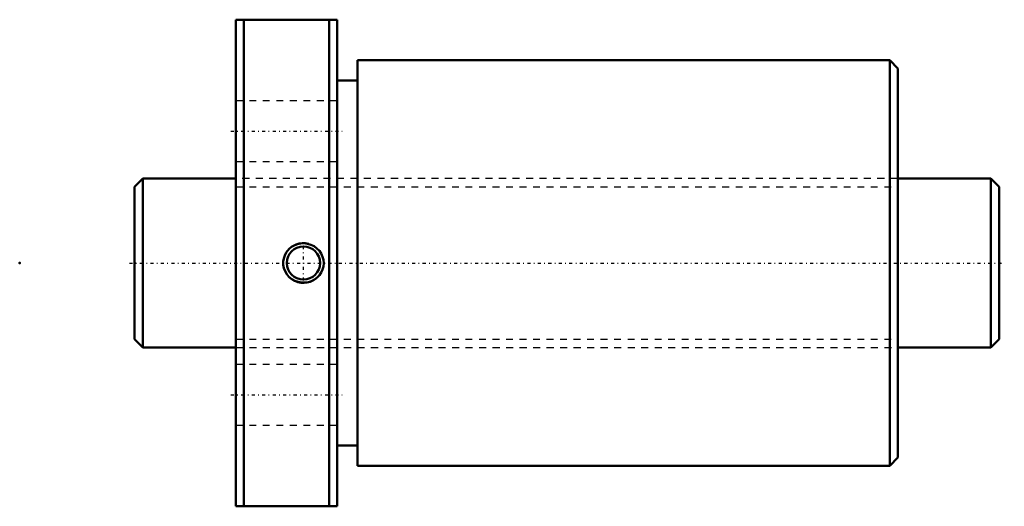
# Model space of a CAD drawing. Header units: millimetres. Extents: x -17 to 129, y -36 to 36.
import ezdxf

# ---------------------------------------------------------------- set-up
doc = ezdxf.new("R2010")
doc.units = ezdxf.units.MM
doc.linetypes.add('Center', pattern=[1.5, 0.45, -0.5, 0.05, -0.5])
doc.linetypes.add('Dashed', pattern=[2, 1, -1])
for name, color, linetype, lineweight in [('2d ConnectionPoints', 7, 'Continuous', 50), ('AM_0', 7, 'Continuous', 50), ('AM_5', 3, 'Continuous', 25), ('AM_7', 7, 'Center', 25), ('AM_9', 6, 'Dashed', 25)]:
    doc.layers.add(name, color=color, linetype=linetype, lineweight=lineweight)

# ---------------------------------------------------------------- blocks, each defined once
blk = doc.blocks.new('1_BTK_2510V_5_3ZZ_Nut_0_in_BTK2510V_5_3ZZ_128LC7T_000_4')
at = {"layer": 'AM_0'}
for p, q in [((15, 36), (15, -36)), ((15, 36), (30, 36)), ((16.2, 36), (16.2, -36)), ((28.8, 36), (28.8, -36)), ((30, 36), (30, -36)), ((33, 30), (33, -30)), ((111.8, 30), (33, 30)), ((111.8, 30), (111.8, -30)), ((113, 28.8), (111.8, 30)), ((113, 28.8), (113, -28.8)), ((33, 27), (30, 27)), ((30, -27), (33, -27)), ((111.8, -30), (113, -28.8)), ((33, -30), (111.8, -30)), ((30, -36), (15, -36))]:
    blk.add_line(p, q, dxfattribs=at)
blk.add_lwpolyline([(22.91, 2.09), (23.25, 2.37), (23.63, 2.59), (24.1, 2.78), (24.59, 2.88), (25.11, 2.91), (25.62, 2.85), (26.12, 2.7), (26.58, 2.47), (27, 2.17), (27.36, 1.8), (27.64, 1.39), (27.84, 0.93), (27.96, 0.46), (28, -0.03), (27.95, -0.5), (27.83, -0.96), (27.63, -1.4), (27.37, -1.79), (27.03, -2.14), (26.64, -2.44), (26.2, -2.67), (25.73, -2.83), (25.22, -2.9), (24.71, -2.9), (24.2, -2.8), (23.71, -2.63), (23.26, -2.37), (22.86, -2.04), (22.53, -1.66), (22.28, -1.22), (22.1, -0.76), (22.01, -0.28), (22.01, 0.2), (22.08, 0.68), (22.23, 1.13), (22.46, 1.55), (22.91, 2.09)], dxfattribs=at)
blk.add_circle((25, 0), 2.46, dxfattribs=at)
at = {"layer": 'AM_5'}
blk.add_arc((25, 0), 3, 75, 15, dxfattribs=at)
at = {"layer": 'AM_7'}
for p, q in [((14.25, 19.5), (30.75, 19.5)), ((25, -2.58), (25, 2.58)), ((14.25, -19.5), (30.75, -19.5))]:
    blk.add_line(p, q, dxfattribs=at)
at = {"layer": 'AM_9'}
for p, q in [((30, 24), (15, 24)), ((15, 15), (30, 15)), ((15.05, 15), (15.05, -15)), ((112.95, 15), (112.95, -15)), ((113, 15), (112.95, 15)), ((112.95, 12.5), (15.05, 12.5)), ((15.05, -12.5), (112.95, -12.5)), ((30, -15), (15, -15)), ((112.95, -15), (113, -15)), ((15, -24), (30, -24))]:
    blk.add_line(p, q, dxfattribs=at)
blk = doc.blocks.new('2_BTK_2510V_5_300_Shaft_0_in_BTK2510V_5_3ZZ_128LC7T_000_4')
at = {"layer": 'AM_0'}
for p, q in [((1.25, 12.5), (0, 11.25)), ((1.25, 12.5), (1.25, -12.5)), ((15, 12.5), (1.25, 12.5)), ((126.75, 12.5), (113, 12.5)), ((128, 11.25), (126.75, 12.5)), ((126.75, 12.5), (126.75, -12.5)), ((0, 11.25), (0, -11.25)), ((128, 11.25), (128, -11.25)), ((0, -11.25), (1.25, -12.5)), ((126.75, -12.5), (128, -11.25)), ((1.25, -12.5), (15, -12.5)), ((113, -12.5), (126.75, -12.5))]:
    blk.add_line(p, q, dxfattribs=at)
at = {"layer": 'AM_5', "linetype": 'Dashed'}
for p, q in [((15, 11.273), (113, 11.273)), ((15, -11.273), (113, -11.273))]:
    blk.add_line(p, q, dxfattribs=at)
at = {"layer": 'AM_7'}
blk.add_line((-0.75, 0), (128.75, 0), dxfattribs=at)
at = {"layer": 'AM_9'}
for p, q in [((113, 12.5), (15, 12.5)), ((15, -12.5), (113, -12.5))]:
    blk.add_line(p, q, dxfattribs=at)

msp = doc.modelspace()

# ---------------------------------------------------------------- linework, layer by layer
at = {"layer": '2d ConnectionPoints'}
for p in [(-17, 0), (0, 0), (128, 0)]:
    msp.add_point(p, dxfattribs=at)

# ---------------------------------------------------------------- block references
for name in ['1_BTK_2510V_5_3ZZ_Nut_0_in_BTK2510V_5_3ZZ_128LC7T_000_4', '2_BTK_2510V_5_300_Shaft_0_in_BTK2510V_5_3ZZ_128LC7T_000_4']:
    msp.add_blockref(name, (0, 0))

doc.saveas('drawing.dxf')
